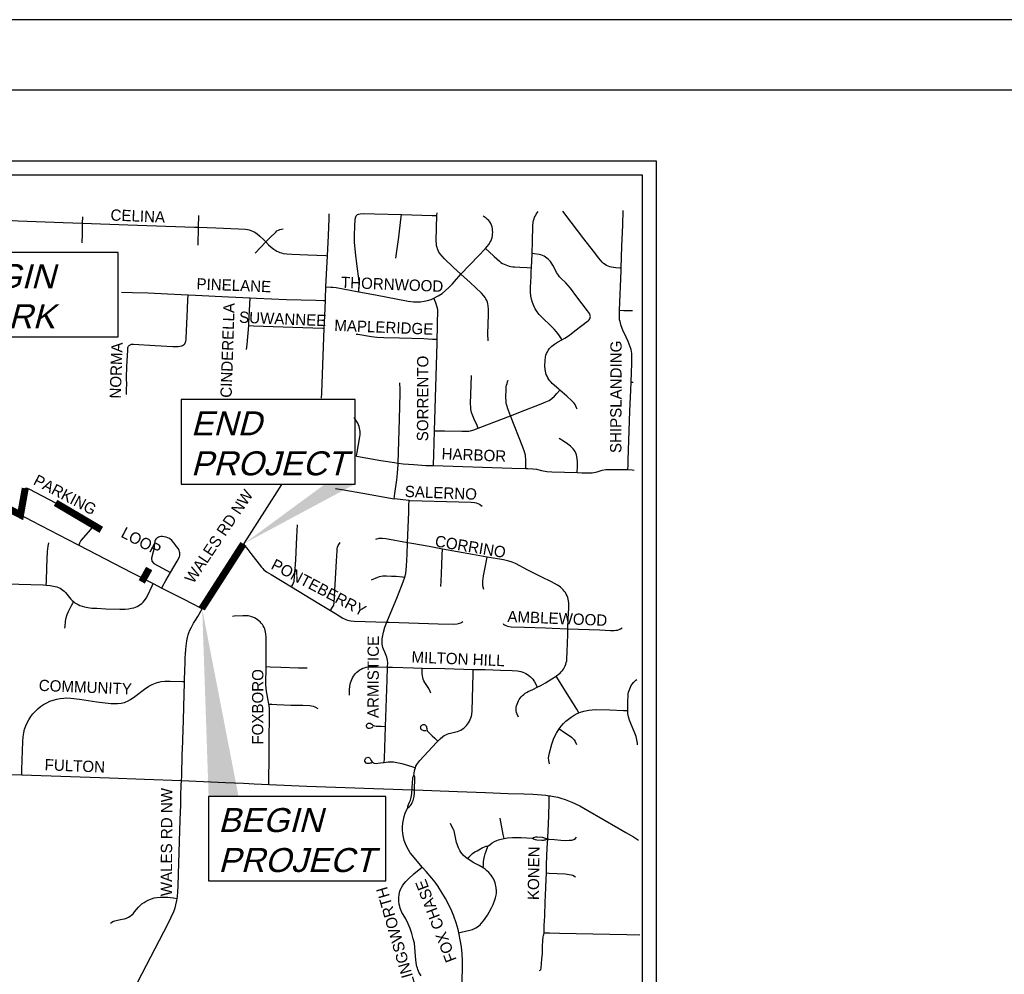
# Model space of a CAD drawing. Header units: feet. Extents: x 2145.3 to 2179.3, y 7269 to 7291.
# Tile 4 of 5: x 2149.7 to 2156.7, y 7284.2 to 7291. Entities that reach past the tile are written whole.
import ezdxf

# ---------------------------------------------------------------- set-up
doc = ezdxf.new("R2010")
doc.units = ezdxf.units.FT
doc.header["$MEASUREMENT"] = 0
doc.layers.add('SH_Border', color=7, linetype='Continuous')
doc.layers.add('SH_Data', color=7, linetype='Continuous')
doc.styles.add('header', font='arial.ttf', dxfattribs={"oblique": 15, "height": 0.17})
doc.styles.add('Slanted-Normal', font='font31.shx', dxfattribs={"height": 0.14})

msp = doc.modelspace()

# ---------------------------------------------------------------- linework, layer by layer
for points in [[(2149.1909, 7288.709), (2150.4462, 7288.709), (2150.4462, 7289.307), (2149.1909, 7289.307)], [(2150.8926, 7287.6665), (2152.1243, 7287.6665), (2152.1243, 7288.2645), (2150.8926, 7288.2645)], [(2151.0866, 7284.8553), (2152.3419, 7284.8553), (2152.3419, 7285.4533), (2151.0866, 7285.4533)]]:
    msp.add_lwpolyline(points, close=True)
for points in [[(2152.1243, 7287.6665), (2151.3376, 7287.2443), (2151.9123, 7287.6665)], [(2151.2985, 7285.4533), (2151.0413, 7286.7811), (2151.0866, 7285.4533)]]:
    msp.add_solid(points)
at = {"layer": 'SH_Border'}
for p, q in [((2179.3076, 7290.9569), (2145.3076, 7290.9569)), ((2178.8076, 7290.4569), (2145.8076, 7290.4569))]:
    msp.add_line(p, q, dxfattribs=at)
at = {"layer": 'SH_Data', "color": 7, "linetype": 'Continuous'}
for p, q in [((2147.2576, 7289.9569), (2154.2576, 7289.9569)), ((2154.2576, 7289.9569), (2154.2576, 7282.9569)), ((2147.3576, 7289.8569), (2154.1576, 7289.8569)), ((2154.1576, 7289.8569), (2154.1576, 7283.0569)), ((2151.0153, 7289.4855), (2151.0171, 7289.5694)), ((2152.7046, 7289.5683), (2152.7052, 7289.589)), ((2150.1941, 7289.5151), (2150.1953, 7289.5598)), ((2151.0126, 7289.3588), (2151.0153, 7289.4855)), ((2151.4153, 7289.3018), (2151.4911, 7289.3822)), ((2154.0798, 7288.3886), (2154.0952, 7288.388)), ((2149.7276, 7287.4614), (2149.7538, 7287.4477)), ((2150.6019, 7287.0082), (2150.6931, 7286.9614)), ((2150.6931, 7286.9614), (2150.7555, 7286.9293)), ((2152.5279, 7285.4989), (2152.545, 7285.4983))]:
    msp.add_line(p, q, dxfattribs=at)
for points in [[(2151.9283, 7289.2844), (2151.9352, 7289.4286), (2151.9408, 7289.5466), (2151.9419, 7289.5802)], [(2152.1509, 7289.0288), (2152.1514, 7289.0408), (2152.1533, 7289.0823), (2152.1538, 7289.0986), (2152.1519, 7289.1228), (2152.1388, 7289.2079), (2152.1273, 7289.3061), (2152.1209, 7289.38), (2152.1202, 7289.4295), (2152.122, 7289.4914), (2152.1253, 7289.5409), (2152.1275, 7289.5532), (2152.1303, 7289.5604), (2152.1325, 7289.5664), (2152.137, 7289.5715)], [(2152.137, 7289.5715), (2152.1426, 7289.5753), (2152.1488, 7289.5789), (2152.1615, 7289.5814), (2152.1866, 7289.5825), (2152.2612, 7289.581), (2152.4535, 7289.5755)], [(2152.4135, 7289.2662), (2152.4334, 7289.4157), (2152.4491, 7289.5404), (2152.4535, 7289.5755)], [(2152.4535, 7289.5755), (2152.6699, 7289.5693), (2152.7046, 7289.5683)], [(2152.8747, 7289.1536), (2152.8201, 7289.2033), (2152.7574, 7289.263), (2152.7409, 7289.2812), (2152.7256, 7289.3003), (2152.7189, 7289.3103), (2152.7131, 7289.3209), (2152.7084, 7289.332), (2152.7048, 7289.3435), (2152.7022, 7289.3553), (2152.7006, 7289.3673), (2152.6998, 7289.3917), (2152.7046, 7289.5683)], [(2153.0478, 7289.3354), (2153.0582, 7289.3464), (2153.0735, 7289.3665), (2153.0802, 7289.3772), (2153.0861, 7289.3885), (2153.091, 7289.4002), (2153.0949, 7289.4123), (2153.0976, 7289.4248), (2153.0991, 7289.4374), (2153.0995, 7289.4502), (2153.0989, 7289.4628), (2153.0973, 7289.4754), (2153.0948, 7289.4879), (2153.0913, 7289.5001), (2153.0865, 7289.512), (2153.0799, 7289.5233), (2153.0716, 7289.5332), (2153.0622, 7289.5418), (2153.0523, 7289.5496), (2153.0321, 7289.5641)], [(2153.3784, 7289.3001), (2153.381, 7289.3852), (2153.3843, 7289.497), (2153.3866, 7289.5214), (2153.389, 7289.5333), (2153.3924, 7289.545), (2153.3966, 7289.5564), (2153.4017, 7289.5674), (2153.4076, 7289.578), (2153.4144, 7289.588), (2153.4218, 7289.5974)], [(2154.0098, 7289.1959), (2154.0004, 7289.1965), (2153.9718, 7289.1983), (2153.9548, 7289.2003), (2153.9423, 7289.2028), (2153.9302, 7289.2064), (2153.9183, 7289.2108), (2153.9067, 7289.2161), (2153.8958, 7289.2222), (2153.8854, 7289.2296), (2153.876, 7289.2379), (2153.851, 7289.2662), (2153.8129, 7289.3164), (2153.7443, 7289.4041), (2153.6555, 7289.5229), (2153.5967, 7289.5994)], [(2154.0098, 7289.1959), (2154.0155, 7289.3519), (2154.0209, 7289.501), (2154.0249, 7289.6044)], [(2149.5936, 7289.5528), (2149.5974, 7289.5503), (2149.6063, 7289.5454), (2149.6184, 7289.5414), (2149.6318, 7289.5391), (2149.6574, 7289.537), (2149.7384, 7289.5323), (2150.0549, 7289.5201), (2150.1941, 7289.5151)], [(2150.1917, 7289.3767), (2150.1921, 7289.4389), (2150.1941, 7289.5151)], [(2150.1941, 7289.5151), (2150.5149, 7289.5036), (2150.9876, 7289.4865), (2151.0153, 7289.4855)], [(2151.0153, 7289.4855), (2151.137, 7289.481), (2151.2987, 7289.4752), (2151.3486, 7289.4716), (2151.3612, 7289.4698), (2151.3736, 7289.4671), (2151.3858, 7289.4635), (2151.3977, 7289.459), (2151.4092, 7289.4535), (2151.4203, 7289.4471), (2151.4308, 7289.4398), (2151.45, 7289.4234), (2151.4767, 7289.397), (2151.4911, 7289.3822)], [(2151.4911, 7289.3822), (2151.4946, 7289.3856), (2151.5205, 7289.4112), (2151.5618, 7289.4519), (2151.571, 7289.4596), (2151.5808, 7289.4663), (2151.5917, 7289.4711), (2151.6034, 7289.4736), (2151.6154, 7289.475)], [(2151.4911, 7289.3822), (2151.5114, 7289.3614), (2151.5294, 7289.3446), (2151.549, 7289.3299), (2151.57, 7289.3174), (2151.581, 7289.3122), (2151.5923, 7289.3076), (2151.6039, 7289.3038), (2151.6157, 7289.3008), (2151.6399, 7289.2968), (2151.6768, 7289.2942), (2151.7886, 7289.2904), (2151.9161, 7289.2849), (2151.9283, 7289.2844)], [(2151.9179, 7289.0631), (2151.9221, 7289.1546), (2151.9283, 7289.2844)], [(2152.8747, 7289.1536), (2152.9987, 7289.2832), (2153.0478, 7289.3354)], [(2153.0478, 7289.3354), (2153.0718, 7289.3132), (2153.1091, 7289.2788), (2153.147, 7289.2447), (2153.1574, 7289.237), (2153.1683, 7289.23), (2153.1797, 7289.2239), (2153.1915, 7289.2186), (2153.2037, 7289.2141), (2153.2161, 7289.2105), (2153.2287, 7289.2078), (2153.2415, 7289.2059), (2153.2543, 7289.2048), (2153.2924, 7289.2034), (2153.3428, 7289.2009), (2153.3737, 7289.1993)], [(2153.3737, 7289.1993), (2153.3783, 7289.2981), (2153.3784, 7289.3001)], [(2153.789, 7288.8414), (2153.791, 7288.8474), (2153.7913, 7288.8525), (2153.7905, 7288.8581), (2153.7894, 7288.8633), (2153.7874, 7288.8689), (2153.7845, 7288.8741), (2153.7784, 7288.8843), (2153.7711, 7288.8945), (2153.6954, 7288.9939), (2153.6504, 7289.0536), (2153.618, 7289.0911), (2153.5824, 7289.1262), (2153.5738, 7289.1355), (2153.5659, 7289.1454), (2153.5516, 7289.1664), (2153.5293, 7289.2113), (2153.5169, 7289.2324), (2153.5097, 7289.2423), (2153.5019, 7289.2516), (2153.4932, 7289.2601), (2153.4838, 7289.2676), (2153.4736, 7289.2743), (2153.463, 7289.2803), (2153.4519, 7289.2855), (2153.4405, 7289.2896), (2153.4288, 7289.2925), (2153.3921, 7289.298), (2153.3784, 7289.3001)], [(2152.6832, 7288.983), (2152.7141, 7288.9992), (2152.741, 7289.0173), (2152.7649, 7289.0377), (2152.7882, 7289.0595), (2152.8143, 7289.0857), (2152.8747, 7289.1536)], [(2153.0672, 7288.6816), (2153.066, 7288.731), (2153.0694, 7288.8673), (2153.0699, 7288.9048), (2153.0677, 7288.93), (2153.0653, 7288.9425), (2153.0619, 7288.9547), (2153.0574, 7288.9666), (2153.0519, 7288.9781), (2153.0453, 7288.9891), (2153.0377, 7288.9993), (2153.0206, 7289.0179), (2152.9394, 7289.0947), (2152.8747, 7289.1536)], [(2153.5902, 7288.6892), (2153.5863, 7288.6952), (2153.567, 7288.7241), (2153.5517, 7288.7441), (2153.535, 7288.7628), (2153.4296, 7288.8683), (2153.4217, 7288.8777), (2153.4143, 7288.8875), (2153.4011, 7288.9081), (2153.3897, 7288.9299), (2153.3806, 7288.9526), (2153.3741, 7288.9761), (2153.3702, 7289.0003), (2153.3684, 7289.0249), (2153.3683, 7289.062), (2153.3715, 7289.1365), (2153.3725, 7289.1738), (2153.3737, 7289.1993)], [(2153.9989, 7288.8978), (2154.0091, 7289.1778), (2154.0098, 7289.1959)], [(2150.4682, 7289.0256), (2150.5463, 7289.0238), (2150.6579, 7289.0206), (2150.7942, 7289.0138), (2150.9408, 7289.0079)], [(2150.9177, 7288.661), (2150.9214, 7288.6671), (2150.9232, 7288.6721), (2150.9254, 7288.6793), (2150.9272, 7288.6872), (2150.928, 7288.6969), (2150.9376, 7288.9088), (2150.9396, 7288.9713), (2150.9408, 7289.0079)], [(2150.9408, 7289.0079), (2150.9926, 7289.0058), (2151.2281, 7288.9932), (2151.382, 7288.9861)], [(2151.9136, 7288.9674), (2151.914, 7288.978), (2151.9179, 7289.0631)], [(2151.9179, 7289.0631), (2151.9535, 7289.0613), (2151.9657, 7289.0607), (2151.9901, 7289.0581), (2152.0388, 7289.05), (2152.1509, 7289.0288)], [(2152.1509, 7289.0288), (2152.27, 7289.0063), (2152.5016, 7288.9629), (2152.5387, 7288.9578), (2152.5638, 7288.9566), (2152.589, 7288.9581), (2152.6138, 7288.9617), (2152.6383, 7288.9671), (2152.6623, 7288.9746), (2152.6832, 7288.983)], [(2151.3708, 7288.7895), (2151.372, 7288.8048), (2151.3795, 7288.9413), (2151.382, 7288.9861)], [(2151.382, 7288.9861), (2151.4265, 7288.984), (2151.6373, 7288.9749), (2151.846, 7288.9682), (2151.9002, 7288.9676), (2151.9136, 7288.9674)], [(2151.9056, 7288.7693), (2151.909, 7288.8577), (2151.9136, 7288.9674)], [(2152.7055, 7288.692), (2152.7078, 7288.7768), (2152.7094, 7288.8262), (2152.7109, 7288.8759), (2152.7097, 7288.9011), (2152.7076, 7288.9136), (2152.7042, 7288.9259), (2152.6956, 7288.9495), (2152.6832, 7288.983)], [(2154.0798, 7288.3886), (2154.0829, 7288.4561), (2154.0846, 7288.517), (2154.085, 7288.5539), (2154.085, 7288.5916), (2154.0801, 7288.6188), (2154.0745, 7288.6388), (2154.067, 7288.6566), (2154.0596, 7288.6763), (2154.044, 7288.7075), (2154.0226, 7288.7576), (2154.0103, 7288.7872), (2154.0018, 7288.8176), (2153.9987, 7288.8299), (2153.9977, 7288.8428), (2153.9987, 7288.8923), (2153.9989, 7288.8978)], [(2153.9989, 7288.8978), (2154.0283, 7288.8972), (2154.0892, 7288.896)], [(2153.5902, 7288.6892), (2153.6096, 7288.7006), (2153.6426, 7288.7224), (2153.6822, 7288.7517), (2153.7705, 7288.8195), (2153.7777, 7288.8258), (2153.7834, 7288.8311), (2153.7869, 7288.8365), (2153.789, 7288.8414)], [(2151.3562, 7288.6193), (2151.3605, 7288.6563), (2151.3708, 7288.7895)], [(2151.3708, 7288.7895), (2151.4051, 7288.7883), (2151.7532, 7288.7756), (2151.8954, 7288.7698), (2151.9056, 7288.7693)], [(2151.887, 7288.2743), (2151.8891, 7288.3108), (2151.8956, 7288.5102), (2151.9056, 7288.7693)], [(2152.1315, 7288.7292), (2152.1438, 7288.7276), (2152.2411, 7288.7112), (2152.2779, 7288.7072), (2152.3272, 7288.7045), (2152.4382, 7288.7024), (2152.6107, 7288.6973), (2152.6723, 7288.6939), (2152.7055, 7288.692)], [(2150.5236, 7288.6482), (2150.5275, 7288.6514), (2150.5305, 7288.6534), (2150.5351, 7288.6558), (2150.5399, 7288.6571), (2150.5453, 7288.6576), (2150.5545, 7288.6575), (2150.7083, 7288.6483), (2150.833, 7288.6417), (2150.8707, 7288.6416), (2150.8834, 7288.643), (2150.896, 7288.646), (2150.9017, 7288.6484), (2150.908, 7288.6519), (2150.913, 7288.6561), (2150.9177, 7288.661)], [(2152.6864, 7288.0438), (2152.7048, 7288.6652), (2152.7055, 7288.692)], [(2153.5746, 7288.332), (2153.5675, 7288.3381), (2153.5215, 7288.3797), (2153.5127, 7288.3887), (2153.5045, 7288.3982), (2153.4969, 7288.4083), (2153.4901, 7288.419), (2153.4843, 7288.4302), (2153.4794, 7288.4419), (2153.4755, 7288.454), (2153.4727, 7288.4663), (2153.4709, 7288.4788), (2153.4698, 7288.5039), (2153.471, 7288.5412), (2153.474, 7288.5662), (2153.4768, 7288.5786), (2153.4811, 7288.5907), (2153.4866, 7288.6022), (2153.4932, 7288.613), (2153.5005, 7288.6233), (2153.5086, 7288.6331), (2153.5175, 7288.6422), (2153.5271, 7288.6504), (2153.5373, 7288.6578), (2153.5587, 7288.6708), (2153.5902, 7288.6892)], [(2150.5055, 7288.3008), (2150.5052, 7288.3101), (2150.5053, 7288.3443), (2150.506, 7288.3701), (2150.5054, 7288.4168), (2150.5081, 7288.5019), (2150.5136, 7288.6127), (2150.5144, 7288.6239), (2150.5152, 7288.6313), (2150.5166, 7288.6378), (2150.5194, 7288.6434), (2150.5236, 7288.6482)], [(2152.4299, 7287.8148), (2152.4387, 7288.1258), (2152.4443, 7288.3103), (2152.4441, 7288.347), (2152.4424, 7288.3713), (2152.4409, 7288.3834)], [(2152.9975, 7288.0627), (2152.984, 7288.092), (2152.9734, 7288.1148), (2152.9545, 7288.1615), (2152.9503, 7288.1733), (2152.9469, 7288.1854), (2152.9446, 7288.1977), (2152.9434, 7288.2102), (2152.943, 7288.2353), (2152.9482, 7288.4361)], [(2153.2266, 7288.1508), (2153.2052, 7288.2057), (2153.2012, 7288.2176), (2153.1978, 7288.2298), (2153.1955, 7288.2422), (2153.194, 7288.2547), (2153.1934, 7288.2799), (2153.1945, 7288.342), (2153.1955, 7288.3545), (2153.1974, 7288.3669), (2153.2008, 7288.3794), (2153.2054, 7288.3909), (2153.209, 7288.4022)], [(2154.0579, 7287.7682), (2154.0586, 7287.7979), (2154.0594, 7287.8351), (2154.0718, 7288.183), (2154.0773, 7288.3323), (2154.0798, 7288.3886)], [(2153.2266, 7288.1508), (2153.3262, 7288.1894), (2153.4428, 7288.2337), (2153.477, 7288.2481), (2153.4987, 7288.2592), (2153.5089, 7288.2657), (2153.5185, 7288.2731), (2153.5362, 7288.2901), (2153.5529, 7288.3083), (2153.5746, 7288.332)], [(2153.6974, 7288.1961), (2153.694, 7288.2075), (2153.6895, 7288.2186), (2153.6837, 7288.229), (2153.6768, 7288.2386), (2153.6603, 7288.2563), (2153.6238, 7288.2894), (2153.5746, 7288.332)], [(2152.1346, 7287.8638), (2152.1396, 7287.8929), (2152.1587, 7288.0019), (2152.1603, 7288.0141), (2152.1609, 7288.0264), (2152.1605, 7288.0386), (2152.1592, 7288.0509), (2152.1568, 7288.0629), (2152.1534, 7288.0747), (2152.1488, 7288.0861), (2152.1431, 7288.097), (2152.1172, 7288.1387)], [(2152.9975, 7288.0627), (2153.059, 7288.0858), (2153.2266, 7288.1508)], [(2153.3333, 7287.7776), (2153.3333, 7287.8089), (2153.3332, 7287.846), (2153.3324, 7287.8581), (2153.3308, 7287.8701), (2153.3253, 7287.8937), (2153.3135, 7287.9285), (2153.2266, 7288.1508)], [(2152.6803, 7287.7968), (2152.6804, 7287.8047), (2152.6813, 7287.873), (2152.6864, 7288.0438)], [(2152.6864, 7288.0438), (2152.7191, 7288.0439), (2152.7568, 7288.044), (2152.8813, 7288.04), (2152.9183, 7288.0403), (2152.9304, 7288.0417), (2152.9423, 7288.044), (2152.9658, 7288.0509), (2152.9975, 7288.0627)], [(2153.6987, 7287.7471), (2153.6988, 7287.7493), (2153.6996, 7287.7896), (2153.7004, 7287.8249), (2153.6962, 7287.8618), (2153.6929, 7287.8737), (2153.6884, 7287.8851), (2153.6828, 7287.8961), (2153.6763, 7287.9066), (2153.6689, 7287.9165), (2153.6608, 7287.9259), (2153.6518, 7287.9344), (2153.6323, 7287.9495), (2153.6015, 7287.9702), (2153.5694, 7287.9888)], [(2152.1346, 7287.8638), (2152.3058, 7287.8337), (2152.404, 7287.818), (2152.4299, 7287.8148)], [(2152.401, 7287.5626), (2152.4064, 7287.5985), (2152.421, 7287.6954), (2152.4259, 7287.7443), (2152.4296, 7287.8057), (2152.4299, 7287.8148)], [(2152.4299, 7287.8148), (2152.4655, 7287.8104), (2152.5397, 7287.8038), (2152.6264, 7287.7984), (2152.6803, 7287.7968)], [(2152.6803, 7287.7968), (2153.2354, 7287.78), (2153.3333, 7287.7776)], [(2153.3333, 7287.7776), (2153.3474, 7287.7773), (2153.3849, 7287.7744), (2153.4097, 7287.7706), (2153.4459, 7287.7613), (2153.4821, 7287.7549), (2153.519, 7287.7525), (2153.6987, 7287.7471)], [(2153.6987, 7287.7471), (2153.7303, 7287.7462), (2153.7798, 7287.7447), (2153.8041, 7287.7463), (2153.8163, 7287.7476), (2153.8401, 7287.753), (2153.8757, 7287.764), (2153.9006, 7287.7686), (2153.9132, 7287.77), (2153.9756, 7287.7702), (2154.0503, 7287.7687), (2154.0579, 7287.7682)], [(2154.0579, 7287.7682), (2154.0877, 7287.7663), (2154.1026, 7287.7644)], [(2149.7538, 7287.4477), (2149.7592, 7287.4583), (2149.762, 7287.464), (2149.7645, 7287.4695), (2149.7656, 7287.4756), (2149.773, 7287.6108), (2149.7748, 7287.6174), (2149.7775, 7287.6235), (2149.7807, 7287.6292), (2149.7839, 7287.6333), (2149.7875, 7287.6363), (2149.7927, 7287.6378), (2149.7973, 7287.6382), (2149.8015, 7287.6368), (2149.8138, 7287.6316), (2150.0024, 7287.533), (2150.1018, 7287.4776), (2150.2457, 7287.3867), (2150.2511, 7287.3829), (2150.2565, 7287.3772), (2150.2596, 7287.3706), (2150.2602, 7287.3669), (2150.2603, 7287.3629), (2150.2583, 7287.3564), (2150.2546, 7287.3503), (2150.2496, 7287.3444), (2150.181, 7287.2651), (2150.1768, 7287.2578), (2150.1719, 7287.2467), (2150.1668, 7287.233)], [(2151.3345, 7287.2394), (2151.3376, 7287.2443), (2151.4846, 7287.4733), (2151.6049, 7287.6626)], [(2151.9856, 7287.6349), (2152.0446, 7287.6249), (2152.1794, 7287.6012), (2152.401, 7287.5626)], [(2152.5068, 7287.5506), (2152.4618, 7287.5538), (2152.4246, 7287.5585), (2152.401, 7287.5626)], [(2152.4957, 7287.2501), (2152.5048, 7287.4672), (2152.506, 7287.5172), (2152.5068, 7287.5506)], [(2152.5068, 7287.5506), (2152.5116, 7287.5503), (2152.8601, 7287.5406), (2152.9471, 7287.5377), (2152.9713, 7287.535), (2152.983, 7287.5324), (2152.9941, 7287.5285), (2153.0048, 7287.5229), (2153.0148, 7287.5164), (2153.0242, 7287.5085)], [(2149.7538, 7287.4477), (2149.8329, 7287.4064), (2150.153, 7287.2401), (2150.1668, 7287.233)], [(2151.6732, 7286.9369), (2151.6759, 7286.942), (2151.6822, 7286.9537), (2151.692, 7286.9772), (2151.6932, 7286.9823), (2151.6962, 7287.0067), (2151.704, 7287.1302), (2151.7122, 7287.2913), (2151.717, 7287.3783)], [(2150.7555, 7286.9293), (2150.7633, 7286.9443), (2150.7838, 7286.9838), (2150.8165, 7287.039), (2150.8649, 7287.1203), (2150.8803, 7287.1515), (2150.8826, 7287.1605), (2150.8829, 7287.1693), (2150.882, 7287.18), (2150.8804, 7287.187), (2150.8786, 7287.1953), (2150.8725, 7287.2074), (2150.8597, 7287.2249), (2150.8422, 7287.2481), (2150.8268, 7287.2652), (2150.8088, 7287.2802), (2150.7987, 7287.286), (2150.7864, 7287.2901), (2150.7724, 7287.2931), (2150.759, 7287.2942), (2150.7473, 7287.2935), (2150.7397, 7287.2913), (2150.7315, 7287.2888), (2150.7249, 7287.2853), (2150.7196, 7287.2819), (2150.7126, 7287.2749), (2150.7082, 7287.2677), (2150.7063, 7287.2604), (2150.7042, 7287.2476), (2150.7034, 7287.2405), (2150.7019, 7287.2283), (2150.7001, 7287.2113), (2150.6936, 7287.1862), (2150.6824, 7287.1422), (2150.6844, 7287.1192), (2150.6975, 7287.1027), (2150.8165, 7287.039)], [(2152.4957, 7287.2501), (2152.3428, 7287.2778), (2152.3179, 7287.2809), (2152.3052, 7287.2811), (2152.2923, 7287.2796), (2152.2681, 7287.2731)], [(2149.9362, 7286.9502), (2149.9374, 7286.9747), (2149.9406, 7287.0781), (2149.9451, 7287.1878), (2149.9494, 7287.2252), (2149.9537, 7287.2499)], [(2150.1668, 7287.233), (2150.5397, 7287.0402), (2150.6019, 7287.0082)], [(2151.0413, 7286.7811), (2151.063, 7286.8177), (2151.2369, 7287.0862), (2151.3345, 7287.2394)], [(2151.3345, 7287.2394), (2151.3633, 7287.2036), (2151.3867, 7287.1745), (2151.4618, 7287.0761), (2151.4697, 7287.0668), (2151.4783, 7287.0585), (2151.4975, 7287.0438), (2151.5289, 7287.0243), (2151.6732, 7286.9369)], [(2151.95, 7286.7695), (2151.9528, 7286.7743), (2151.9645, 7286.7937), (2151.9729, 7286.8088), (2151.9739, 7286.8145), (2151.975, 7286.8214), (2151.979, 7286.8707), (2151.9927, 7287.1197), (2151.9963, 7287.1944), (2151.9975, 7287.2067), (2151.9998, 7287.2188), (2152.004, 7287.2303), (2152.0176, 7287.2512)], [(2152.4769, 7287.0059), (2152.478, 7287.0091), (2152.484, 7287.0335), (2152.4872, 7287.0584), (2152.4882, 7287.0835), (2152.4923, 7287.17), (2152.4957, 7287.2501)], [(2152.744, 7287.2055), (2152.6493, 7287.2226), (2152.5268, 7287.2445), (2152.4957, 7287.2501)], [(2152.7315, 7286.9406), (2152.7332, 7286.9781), (2152.7379, 7287.0905), (2152.7419, 7287.1654), (2152.744, 7287.2055)], [(2153.0598, 7287.1491), (2152.9556, 7287.1673), (2152.744, 7287.2055)], [(2153.0366, 7286.9185), (2153.0298, 7286.9446), (2153.0292, 7286.979), (2153.0345, 7287.0153), (2153.0491, 7287.0874), (2153.0553, 7287.1235), (2153.0598, 7287.1491)], [(2153.6329, 7286.64), (2153.6352, 7286.7128), (2153.639, 7286.7873), (2153.6391, 7286.8125), (2153.6381, 7286.8252), (2153.6341, 7286.8501), (2153.6307, 7286.8624), (2153.6262, 7286.8744), (2153.6206, 7286.8859), (2153.6142, 7286.8968), (2153.6069, 7286.9073), (2153.5987, 7286.9171), (2153.5896, 7286.926), (2153.5801, 7286.9344), (2153.5699, 7286.942), (2153.5589, 7286.9486), (2153.5152, 7286.9725), (2153.4482, 7287.0056), (2153.3487, 7287.0568), (2153.2599, 7287.1022), (2153.2368, 7287.1121), (2153.213, 7287.1201), (2153.1764, 7287.1288), (2153.0598, 7287.1491)], [(2152.2397, 7286.9868), (2152.2851, 7287.0069), (2152.2969, 7287.0108), (2152.309, 7287.0135), (2152.3212, 7287.0153), (2152.3336, 7287.0162), (2152.3459, 7287.0162), (2152.3831, 7287.0146), (2152.4143, 7287.0135), (2152.4608, 7287.0079), (2152.4769, 7287.0059)], [(2152.3484, 7286.688), (2152.4239, 7286.8702), (2152.4657, 7286.9737), (2152.4769, 7287.0059)], [(2149.5919, 7286.9669), (2149.6167, 7286.9636), (2149.6539, 7286.9599), (2149.7409, 7286.9564), (2149.8277, 7286.9539), (2149.9144, 7286.9511), (2149.9362, 7286.9502)], [(2149.9362, 7286.9502), (2149.9637, 7286.9472), (2149.9879, 7286.9435), (2150.0115, 7286.9375), (2150.0229, 7286.9333), (2150.0338, 7286.9282), (2150.0443, 7286.9221), (2150.0541, 7286.9151), (2150.0632, 7286.9072), (2150.0717, 7286.8986), (2150.1109, 7286.8504), (2150.1197, 7286.8413), (2150.1295, 7286.8331), (2150.1317, 7286.8315)], [(2150.1317, 7286.8315), (2150.1398, 7286.8257), (2150.1617, 7286.813), (2150.1749, 7286.8065), (2150.1896, 7286.8009), (2150.2084, 7286.7953), (2150.2314, 7286.7905), (2150.2586, 7286.7877), (2150.2949, 7286.7856), (2150.358, 7286.7828), (2150.4573, 7286.7806), (2150.4948, 7286.7807), (2150.5181, 7286.7821), (2150.5404, 7286.7856), (2150.5571, 7286.7898), (2150.5691, 7286.7941), (2150.5807, 7286.7993), (2150.5918, 7286.8055), (2150.6025, 7286.8123), (2150.6127, 7286.8198), (2150.6222, 7286.8284), (2150.6325, 7286.84), (2150.6444, 7286.8567), (2150.6569, 7286.8797), (2150.6863, 7286.946), (2150.6931, 7286.9614)], [(2150.7555, 7286.9293), (2150.761, 7286.9265), (2150.9068, 7286.8519), (2150.9743, 7286.817), (2151.0186, 7286.7933), (2151.0413, 7286.7811)], [(2151.6732, 7286.9369), (2151.8681, 7286.8189), (2151.95, 7286.7695)], [(2150.0686, 7286.645), (2150.0694, 7286.6572), (2150.073, 7286.6939), (2150.0777, 7286.7179), (2150.0848, 7286.7414), (2150.094, 7286.7641), (2150.1053, 7286.7858), (2150.1153, 7286.8049), (2150.1253, 7286.8211), (2150.1317, 7286.8315)], [(2150.9166, 7286.2679), (2150.9189, 7286.3537), (2150.9194, 7286.3924), (2150.9207, 7286.4349), (2150.922, 7286.4633), (2150.9244, 7286.495), (2150.9264, 7286.5166), (2150.9291, 7286.5374), (2150.9319, 7286.5556), (2150.9365, 7286.578), (2150.9415, 7286.5972), (2150.9471, 7286.613), (2150.9542, 7286.6307), (2150.965, 7286.6518), (2150.98, 7286.6795), (2150.9939, 7286.7025), (2151.01, 7286.7282), (2151.0413, 7286.7811)], [(2151.4934, 7286.3729), (2151.4938, 7286.4188), (2151.4942, 7286.5053), (2151.4943, 7286.5804), (2151.4925, 7286.6049), (2151.4907, 7286.6168), (2151.4881, 7286.6285), (2151.4847, 7286.6399), (2151.4801, 7286.6509), (2151.4743, 7286.6614), (2151.4675, 7286.6712), (2151.4597, 7286.6804), (2151.4512, 7286.6891), (2151.4422, 7286.6973), (2151.4327, 7286.7047), (2151.4226, 7286.7113), (2151.412, 7286.7173), (2151.401, 7286.7223), (2151.3897, 7286.7265), (2151.3781, 7286.7297), (2151.3662, 7286.7318), (2151.3542, 7286.7329), (2151.3298, 7286.7331), (2151.268, 7286.7289), (2151.2555, 7286.7287)], [(2151.95, 7286.7695), (2151.9848, 7286.7484), (2152.0376, 7286.7165), (2152.0483, 7286.7108), (2152.0593, 7286.706), (2152.0708, 7286.7023), (2152.0825, 7286.6994), (2152.0945, 7286.6974), (2152.1188, 7286.6955), (2152.3484, 7286.688)], [(2152.355, 7286.3697), (2152.3559, 7286.4023), (2152.3549, 7286.415), (2152.3528, 7286.4276), (2152.3493, 7286.4398), (2152.3449, 7286.4517), (2152.3344, 7286.4744), (2152.325, 7286.4969), (2152.3214, 7286.5084), (2152.3189, 7286.5202), (2152.3173, 7286.5322), (2152.3165, 7286.5444), (2152.3169, 7286.5688), (2152.3199, 7286.593), (2152.3251, 7286.6169), (2152.3352, 7286.6524), (2152.3484, 7286.688)], [(2152.3484, 7286.688), (2152.3665, 7286.6874), (2152.713, 7286.6751), (2152.8241, 7286.6722), (2152.8471, 7286.6755), (2152.8575, 7286.6784), (2152.8748, 7286.6839), (2152.8886, 7286.6915)], [(2153.1741, 7286.6771), (2153.1762, 7286.6738), (2153.1826, 7286.6695), (2153.1926, 7286.6642), (2153.204, 7286.6593), (2153.2298, 7286.6545), (2153.3237, 7286.6514)], [(2153.3237, 7286.6514), (2153.4747, 7286.6465), (2153.5196, 7286.644), (2153.6329, 7286.64)], [(2153.5491, 7286.3049), (2153.5666, 7286.3179), (2153.5766, 7286.3259), (2153.5857, 7286.3349), (2153.5939, 7286.3448), (2153.6009, 7286.3554), (2153.613, 7286.3777), (2153.6175, 7286.3897), (2153.621, 7286.4019), (2153.6236, 7286.4143), (2153.6253, 7286.4269), (2153.6282, 7286.4767), (2153.6318, 7286.6008), (2153.6329, 7286.64)], [(2153.6329, 7286.64), (2153.8596, 7286.6325), (2153.9347, 7286.6294), (2153.9595, 7286.6292), (2153.9717, 7286.6299), (2153.9836, 7286.6316), (2153.9947, 7286.6351), (2154.0054, 7286.6406), (2154.0156, 7286.6473)], [(2151.5139, 7286.1065), (2151.5083, 7286.1347), (2151.498, 7286.1833), (2151.4961, 7286.1957), (2151.4926, 7286.2455), (2151.4934, 7286.3729)], [(2151.4934, 7286.3729), (2151.5232, 7286.3714), (2151.598, 7286.3676), (2151.7229, 7286.3638), (2151.7854, 7286.3638)], [(2152.084, 7286.1711), (2152.0842, 7286.2084), (2152.0867, 7286.2335), (2152.0888, 7286.2459), (2152.0919, 7286.2582), (2152.0959, 7286.2702), (2152.1007, 7286.2819), (2152.1063, 7286.2933), (2152.1127, 7286.3042), (2152.1198, 7286.3148), (2152.1282, 7286.3244), (2152.1372, 7286.3332), (2152.1468, 7286.3414), (2152.1571, 7286.3489), (2152.1678, 7286.3556), (2152.1796, 7286.3608), (2152.1915, 7286.3647), (2152.2037, 7286.368), (2152.2162, 7286.3704), (2152.2288, 7286.3718), (2152.2786, 7286.3721), (2152.355, 7286.3697)], [(2152.3405, 7285.9487), (2152.3525, 7286.2782), (2152.355, 7286.3697)], [(2152.355, 7286.3697), (2152.3899, 7286.3686), (2152.5384, 7286.3639), (2152.5998, 7286.3625)], [(2152.6614, 7286.1833), (2152.6573, 7286.1955), (2152.6459, 7286.2183), (2152.6177, 7286.261), (2152.612, 7286.2724), (2152.6071, 7286.2841), (2152.6035, 7286.2964), (2152.6012, 7286.3089), (2152.5999, 7286.3217), (2152.5999, 7286.3344), (2152.5998, 7286.3625)], [(2152.5998, 7286.3625), (2152.7611, 7286.3586), (2152.9621, 7286.352)], [(2152.7102, 7285.8447), (2152.7269, 7285.8616), (2152.7456, 7285.8772), (2152.7557, 7285.8839), (2152.7664, 7285.8898), (2152.7774, 7285.8948), (2152.7888, 7285.8989), (2152.8006, 7285.9021), (2152.8372, 7285.9094), (2152.8495, 7285.9129), (2152.8614, 7285.9175), (2152.8729, 7285.9232), (2152.8838, 7285.9298), (2152.8941, 7285.9373), (2152.9038, 7285.9456), (2152.9128, 7285.9546), (2152.921, 7285.9644), (2152.9285, 7285.9747), (2152.9351, 7285.9857), (2152.9407, 7285.9972), (2152.9453, 7286.0092), (2152.9487, 7286.0215), (2152.9511, 7286.034), (2152.9534, 7286.0592), (2152.9612, 7286.3209), (2152.9621, 7286.352)], [(2152.9621, 7286.352), (2152.9715, 7286.3517), (2153.033, 7286.3511), (2153.0452, 7286.3516), (2153.1541, 7286.3466), (2153.2376, 7286.3442), (2153.275, 7286.3417), (2153.2875, 7286.34), (2153.2999, 7286.3373), (2153.3121, 7286.3337), (2153.3239, 7286.329), (2153.3353, 7286.3234), (2153.3462, 7286.3168), (2153.3565, 7286.3093), (2153.3662, 7286.3011), (2153.3752, 7286.2922), (2153.3834, 7286.2825), (2153.391, 7286.2725), (2153.3959, 7286.2651), (2153.4051, 7286.2478), (2153.413, 7286.2313), (2153.4154, 7286.2261)], [(2153.4154, 7286.2261), (2153.4402, 7286.2383), (2153.4726, 7286.257), (2153.5188, 7286.2858), (2153.5491, 7286.3049)], [(2153.7108, 7286.0449), (2153.6944, 7286.0713), (2153.6038, 7286.2171), (2153.5648, 7286.2795), (2153.5491, 7286.3049)], [(2149.7623, 7285.6053), (2149.7636, 7285.6433), (2149.7704, 7285.8415), (2149.7728, 7285.8751), (2149.7771, 7285.9028), (2149.7829, 7285.9285), (2149.7908, 7285.9519), (2149.8005, 7285.9748), (2149.8122, 7285.9966), (2149.8259, 7286.0185), (2149.8407, 7286.0378), (2149.8567, 7286.0554), (2149.8769, 7286.0742), (2149.8965, 7286.0899), (2149.9174, 7286.1039), (2149.9393, 7286.1166), (2149.9624, 7286.1269), (2149.9854, 7286.1348), (2150.0116, 7286.142), (2150.0339, 7286.146), (2150.0597, 7286.1491), (2150.0832, 7286.1502), (2150.1098, 7286.1485), (2150.1716, 7286.1407), (2150.2944, 7286.1235), (2150.3928, 7286.112), (2150.4173, 7286.1104), (2150.4418, 7286.1106), (2150.466, 7286.1133), (2150.4897, 7286.1188), (2150.5012, 7286.1227), (2150.5123, 7286.1275), (2150.5337, 7286.1392), (2150.5642, 7286.1599), (2150.6332, 7286.2126), (2150.6642, 7286.2337), (2150.6862, 7286.246), (2150.7093, 7286.2561), (2150.7212, 7286.2601), (2150.7334, 7286.2634), (2150.7499, 7286.2672), (2150.7764, 7286.2696), (2150.8146, 7286.27), (2150.9015, 7286.2682), (2150.9166, 7286.2679)], [(2150.8947, 7285.5651), (2150.8959, 7285.5937), (2150.9001, 7285.7573), (2150.9012, 7285.7826), (2150.908, 7285.9938), (2150.9144, 7286.178), (2150.9162, 7286.2545), (2150.9166, 7286.2679)], [(2153.2833, 7286.0153), (2153.2719, 7286.0366), (2153.2681, 7286.0479), (2153.2657, 7286.0596), (2153.265, 7286.0715), (2153.2659, 7286.0833), (2153.2684, 7286.0951), (2153.2719, 7286.1067), (2153.2765, 7286.118), (2153.2818, 7286.129), (2153.288, 7286.1395), (2153.2947, 7286.1496), (2153.3022, 7286.1591), (2153.3106, 7286.1679), (2153.3196, 7286.1761), (2153.3293, 7286.1834), (2153.3394, 7286.1899), (2153.3502, 7286.1955), (2153.3841, 7286.2108), (2153.4154, 7286.2261)], [(2154.0564, 7286.0615), (2154.0561, 7286.0664), (2154.057, 7286.1287), (2154.0588, 7286.1661), (2154.06, 7286.1787), (2154.0621, 7286.1913), (2154.0657, 7286.2036), (2154.0701, 7286.2155), (2154.0753, 7286.2271), (2154.0813, 7286.2383), (2154.0883, 7286.249), (2154.0962, 7286.259), (2154.105, 7286.2682), (2154.1146, 7286.2767), (2154.1201, 7286.2809)], [(2151.5131, 7285.5373), (2151.5134, 7285.5542), (2151.5166, 7285.741), (2151.5161, 7285.8148), (2151.5185, 7286.0622), (2151.5181, 7286.0744), (2151.5154, 7286.0986), (2151.5139, 7286.1065)], [(2151.5139, 7286.1065), (2151.5338, 7286.1053), (2151.5705, 7286.1031), (2151.6688, 7286.1), (2151.755, 7286.0987), (2151.8041, 7286.0963), (2151.8162, 7286.0947), (2151.8281, 7286.092), (2151.8394, 7286.0874), (2151.8612, 7286.0759)], [(2153.5701, 7285.9318), (2153.5837, 7285.9503), (2153.5999, 7285.9688), (2153.6175, 7285.9857), (2153.6364, 7286.0012), (2153.6564, 7286.0154), (2153.6773, 7286.0281), (2153.699, 7286.0394), (2153.7108, 7286.0449)], [(2153.7108, 7286.0449), (2153.7214, 7286.0488), (2153.7448, 7286.0559), (2153.7808, 7286.0635), (2153.805, 7286.0666), (2153.8294, 7286.0675), (2153.9283, 7286.0654), (2154.0273, 7286.0624), (2154.0564, 7286.0615)], [(2154.1256, 7285.8184), (2154.1248, 7285.829), (2154.1211, 7285.8532), (2154.115, 7285.8769), (2154.1069, 7285.9), (2154.0772, 7285.9684), (2154.0688, 7285.9921), (2154.0622, 7286.0163), (2154.0578, 7286.0412), (2154.0564, 7286.0615)], [(2152.2525, 7285.9486), (2152.2452, 7285.9417), (2152.2364, 7285.9355), (2152.2255, 7285.9333), (2152.2162, 7285.9345), (2152.2104, 7285.9386), (2152.2081, 7285.9435), (2152.2058, 7285.9487), (2152.2055, 7285.9548), (2152.2066, 7285.9613), (2152.209, 7285.9657), (2152.2116, 7285.9679), (2152.2147, 7285.9703), (2152.22, 7285.9717), (2152.2317, 7285.9714), (2152.2421, 7285.9658), (2152.2513, 7285.9579), (2152.2615, 7285.9524), (2152.2732, 7285.9511), (2152.2853, 7285.951), (2152.3086, 7285.95), (2152.3405, 7285.9487)], [(2152.3311, 7285.6941), (2152.3321, 7285.7208), (2152.3405, 7285.9487)], [(2152.6275, 7285.9177), (2152.6227, 7285.9175), (2152.6168, 7285.9173), (2152.6111, 7285.9177), (2152.6056, 7285.919), (2152.5999, 7285.9214), (2152.5946, 7285.926), (2152.5913, 7285.9304), (2152.5893, 7285.936), (2152.5889, 7285.9409), (2152.5893, 7285.9458), (2152.5911, 7285.9513), (2152.5938, 7285.9553), (2152.5975, 7285.9587), (2152.6023, 7285.9609), (2152.6064, 7285.9619), (2152.6104, 7285.9622), (2152.6141, 7285.9619), (2152.6182, 7285.9604), (2152.6228, 7285.9572), (2152.6266, 7285.9532), (2152.6293, 7285.9479), (2152.6312, 7285.9414), (2152.6322, 7285.9348), (2152.6332, 7285.9292), (2152.6336, 7285.9265), (2152.6345, 7285.9221), (2152.6361, 7285.9172), (2152.6389, 7285.9125), (2152.6438, 7285.9075), (2152.6711, 7285.8822), (2152.689, 7285.8651), (2152.7102, 7285.8447)], [(2153.5022, 7285.6845), (2153.497, 7285.7061), (2153.4956, 7285.7271), (2153.4968, 7285.7389), (2153.5017, 7285.7627), (2153.5188, 7285.8222), (2153.5304, 7285.8573), (2153.5399, 7285.8802), (2153.5508, 7285.9016), (2153.5693, 7285.9307), (2153.5701, 7285.9318)], [(2153.5701, 7285.9318), (2153.5742, 7285.9291), (2153.6162, 7285.9015), (2153.6476, 7285.8797), (2153.6577, 7285.8719), (2153.6674, 7285.8633), (2153.6761, 7285.8537), (2153.6834, 7285.8428), (2153.6942, 7285.8198)], [(2152.5513, 7285.6558), (2152.5559, 7285.667), (2152.5615, 7285.6778), (2152.568, 7285.688), (2152.583, 7285.7073), (2152.7008, 7285.8353), (2152.7102, 7285.8447)], [(2152.243, 7285.6932), (2152.2372, 7285.6894), (2152.232, 7285.6872), (2152.223, 7285.6859), (2152.2162, 7285.6856), (2152.2098, 7285.6865), (2152.2026, 7285.6895), (2152.1972, 7285.6945), (2152.1942, 7285.7022), (2152.1937, 7285.7101), (2152.1948, 7285.7149), (2152.1973, 7285.721), (2152.203, 7285.7265), (2152.2091, 7285.7295), (2152.2153, 7285.7303), (2152.2219, 7285.7295), (2152.2274, 7285.7266), (2152.2309, 7285.7224), (2152.2339, 7285.7172), (2152.2385, 7285.7083), (2152.2437, 7285.6995), (2152.2481, 7285.6952), (2152.2541, 7285.6917), (2152.2602, 7285.6892), (2152.2733, 7285.6869), (2152.2861, 7285.6874), (2152.3229, 7285.6931), (2152.3311, 7285.6941)], [(2148.2659, 7285.6592), (2148.3163, 7285.6574), (2148.5536, 7285.6492), (2148.7534, 7285.641), (2148.8804, 7285.6364), (2148.9967, 7285.6313), (2149.1574, 7285.626), (2149.5985, 7285.6106), (2149.7623, 7285.6053)], [(2152.3311, 7285.6941), (2152.3593, 7285.6978), (2152.3835, 7285.6985), (2152.3955, 7285.6976), (2152.4195, 7285.6941), (2152.4552, 7285.6857), (2152.5257, 7285.6644), (2152.5513, 7285.6558)], [(2152.5413, 7285.6026), (2152.5424, 7285.6129), (2152.543, 7285.6204), (2152.5448, 7285.6324), (2152.5476, 7285.6443), (2152.5513, 7285.6558)], [(2149.7623, 7285.6053), (2150.3835, 7285.584), (2150.6326, 7285.5754), (2150.8947, 7285.5651)], [(2152.5279, 7285.4989), (2152.529, 7285.5165), (2152.533, 7285.5822), (2152.5338, 7285.589), (2152.5348, 7285.5921), (2152.5373, 7285.597), (2152.5413, 7285.6026)], [(2152.545, 7285.4983), (2152.5452, 7285.5147), (2152.5469, 7285.5679), (2152.5475, 7285.5816), (2152.5477, 7285.5873), (2152.5473, 7285.5906), (2152.5464, 7285.5937), (2152.5446, 7285.5973), (2152.5413, 7285.6026)], [(2150.864, 7284.7295), (2150.8659, 7284.742), (2150.8694, 7284.7782), (2150.872, 7284.814), (2150.8741, 7284.9015), (2150.8845, 7285.2869), (2150.8886, 7285.393), (2150.8903, 7285.4594), (2150.8933, 7285.5302), (2150.8947, 7285.5651)], [(2150.8947, 7285.5651), (2151.2061, 7285.5517), (2151.3336, 7285.5459), (2151.409, 7285.5424), (2151.5131, 7285.5373)], [(2151.5131, 7285.5373), (2151.7833, 7285.5251), (2152.5279, 7285.4989)], [(2152.4972, 7285.3721), (2152.4989, 7285.3823), (2152.5032, 7285.3964), (2152.5104, 7285.4126), (2152.5161, 7285.4254), (2152.5196, 7285.4358), (2152.5226, 7285.4485), (2152.5244, 7285.4586), (2152.5265, 7285.4745), (2152.5273, 7285.4847), (2152.5279, 7285.4989)], [(2152.4972, 7285.3721), (2152.5079, 7285.3798), (2152.5159, 7285.3874), (2152.5233, 7285.3982), (2152.5295, 7285.4106), (2152.5348, 7285.4234), (2152.5382, 7285.4334), (2152.5407, 7285.4436), (2152.5424, 7285.4517), (2152.5435, 7285.4601), (2152.5445, 7285.4722), (2152.5451, 7285.4847), (2152.545, 7285.4983)], [(2152.545, 7285.4983), (2152.849, 7285.4876), (2153.0474, 7285.48), (2153.2091, 7285.4744), (2153.3205, 7285.4706), (2153.3834, 7285.468), (2153.4161, 7285.4659), (2153.4463, 7285.4636), (2153.4758, 7285.4607), (2153.4993, 7285.4579)], [(2153.4889, 7285.151), (2153.4921, 7285.2167), (2153.4943, 7285.252), (2153.4973, 7285.3247), (2153.4999, 7285.4024), (2153.4995, 7285.4459), (2153.4993, 7285.4579)], [(2153.4993, 7285.4579), (2153.5082, 7285.4569), (2153.5322, 7285.4529), (2153.5602, 7285.4471), (2153.582, 7285.4412), (2153.6131, 7285.4317), (2153.6605, 7285.4126), (2153.7168, 7285.3857), (2153.7736, 7285.3541), (2153.9852, 7285.2312), (2154.0435, 7285.1972), (2154.0961, 7285.1655), (2154.1335, 7285.1437)], [(2152.6, 7284.9525), (2152.5301, 7285.0331), (2152.5153, 7285.0527), (2152.5021, 7285.0734), (2152.4904, 7285.095), (2152.4807, 7285.1175), (2152.4731, 7285.1407), (2152.4672, 7285.1646), (2152.4631, 7285.1888), (2152.4611, 7285.2132), (2152.4609, 7285.2378), (2152.4626, 7285.2623), (2152.4664, 7285.2865), (2152.4723, 7285.3102), (2152.4801, 7285.3335), (2152.4892, 7285.3549), (2152.4972, 7285.3721)], [(2152.919, 7285.0126), (2152.9092, 7285.0199), (2152.8907, 7285.0369), (2152.8823, 7285.0464), (2152.8747, 7285.0566), (2152.8659, 7285.0696), (2152.856, 7285.0887), (2152.8474, 7285.1133), (2152.8441, 7285.1255), (2152.8323, 7285.185), (2152.8254, 7285.2082), (2152.8208, 7285.2193), (2152.8132, 7285.236), (2152.8007, 7285.2597)], [(2153.1797, 7285.1548), (2153.1745, 7285.1825), (2153.1522, 7285.2985)], [(2152.919, 7285.0126), (2152.9301, 7285.023), (2152.9415, 7285.0337), (2152.9573, 7285.0475), (2152.974, 7285.0591), (2152.9891, 7285.0682), (2153.0249, 7285.0884), (2153.0413, 7285.0965), (2153.053, 7285.0995), (2153.0653, 7285.1012)], [(2153.0317, 7284.9466), (2153.0334, 7284.9598), (2153.0354, 7284.9881), (2153.0377, 7285.0063), (2153.0409, 7285.0258), (2153.0453, 7285.0454), (2153.0524, 7285.0637), (2153.0581, 7285.0779), (2153.0627, 7285.0911), (2153.0653, 7285.1012)], [(2153.0653, 7285.1012), (2153.081, 7285.1127), (2153.0964, 7285.123), (2153.1132, 7285.1334), (2153.1296, 7285.1405), (2153.1413, 7285.1449), (2153.159, 7285.1504), (2153.1797, 7285.1548)], [(2153.1797, 7285.1548), (2153.2045, 7285.159), (2153.2389, 7285.1618), (2153.2637, 7285.1625), (2153.3007, 7285.1611), (2153.382, 7285.158)], [(2153.382, 7285.158), (2153.3896, 7285.1616), (2153.397, 7285.1641), (2153.4055, 7285.1653), (2153.4148, 7285.1655), (2153.4494, 7285.1633), (2153.4576, 7285.162), (2153.4649, 7285.1602), (2153.4721, 7285.1576), (2153.4889, 7285.151)], [(2153.382, 7285.158), (2153.3896, 7285.1513), (2153.4003, 7285.1473), (2153.4113, 7285.1455), (2153.4481, 7285.1424), (2153.4599, 7285.1429), (2153.4668, 7285.1441), (2153.4737, 7285.1457), (2153.4889, 7285.151)], [(2153.4798, 7284.9105), (2153.4814, 7284.9692), (2153.4859, 7285.089), (2153.4889, 7285.151)], [(2153.4889, 7285.151), (2153.4963, 7285.1503), (2153.5371, 7285.1467), (2153.5829, 7285.1432), (2153.6137, 7285.1414), (2153.6409, 7285.1417), (2153.6598, 7285.1432), (2153.6752, 7285.1473), (2153.6855, 7285.1537), (2153.6938, 7285.1628)], [(2153.0317, 7284.9466), (2153.0034, 7284.963), (2152.9612, 7284.9852), (2152.9294, 7285.0048), (2152.919, 7285.0126)], [(2152.5919, 7284.182), (2152.5796, 7284.2031), (2152.5695, 7284.2253), (2152.5656, 7284.2367), (2152.5623, 7284.2486), (2152.5571, 7284.2727), (2152.5539, 7284.2969), (2152.5525, 7284.3216), (2152.548, 7284.3832), (2152.5443, 7284.4119), (2152.5369, 7284.4441), (2152.5269, 7284.4803), (2152.5147, 7284.5159), (2152.5001, 7284.5506), (2152.4831, 7284.5842), (2152.4646, 7284.6168), (2152.4567, 7284.6306), (2152.4483, 7284.6481), (2152.4438, 7284.661), (2152.4408, 7284.6726), (2152.4366, 7284.6896), (2152.4344, 7284.7092), (2152.4333, 7284.7211), (2152.4335, 7284.7332), (2152.4362, 7284.7576), (2152.4416, 7284.7815), (2152.4454, 7284.7929), (2152.4506, 7284.8033), (2152.46, 7284.8188), (2152.4704, 7284.8344), (2152.4833, 7284.8506), (2152.5022, 7284.8694), (2152.5412, 7284.9032), (2152.5791, 7284.9349), (2152.6, 7284.9525)], [(2152.8595, 7284.486), (2152.8537, 7284.5094), (2152.8395, 7284.5572), (2152.823, 7284.6043), (2152.8091, 7284.639), (2152.7885, 7284.6844), (2152.7655, 7284.7287), (2152.7402, 7284.7717), (2152.7131, 7284.8135), (2152.6913, 7284.844), (2152.6681, 7284.8733), (2152.6277, 7284.9206), (2152.6, 7284.9525)], [(2152.8595, 7284.486), (2152.8761, 7284.4899), (2152.9363, 7284.504), (2152.9557, 7284.5108), (2152.9704, 7284.5164), (2152.9811, 7284.5221), (2152.9914, 7284.5285), (2153.0011, 7284.5356), (2153.0103, 7284.5435), (2153.0188, 7284.5519), (2153.0341, 7284.5706), (2153.0619, 7284.6106), (2153.0746, 7284.6314), (2153.0919, 7284.6638), (2153.1022, 7284.6861), (2153.115, 7284.7206), (2153.1195, 7284.7352), (2153.1235, 7284.7527), (2153.1253, 7284.7678), (2153.1253, 7284.7829), (2153.1237, 7284.8038), (2153.1195, 7284.828), (2153.1165, 7284.8397), (2153.1127, 7284.8511), (2153.1026, 7284.8732), (2153.0965, 7284.8837), (2153.0897, 7284.8937), (2153.0725, 7284.9136), (2153.0563, 7284.9289), (2153.0468, 7284.9365), (2153.0317, 7284.9466)], [(2153.4647, 7284.4845), (2153.4642, 7284.4945), (2153.4639, 7284.5092), (2153.4644, 7284.5373), (2153.4683, 7284.6037), (2153.472, 7284.7071), (2153.473, 7284.7447), (2153.4756, 7284.8122), (2153.4798, 7284.9105)], [(2153.4798, 7284.9105), (2153.4984, 7284.9094), (2153.6119, 7284.9033), (2153.6412, 7284.9004), (2153.6547, 7284.8981), (2153.6662, 7284.8939), (2153.6855, 7284.883)], [(2150.1197, 7283.2702), (2150.2399, 7283.487), (2150.2986, 7283.5918), (2150.3615, 7283.7112), (2150.4838, 7283.9467), (2150.5538, 7284.0796), (2150.8008, 7284.5532), (2150.8224, 7284.5971), (2150.8401, 7284.6377), (2150.8485, 7284.6625), (2150.8551, 7284.6855), (2150.8619, 7284.7161), (2150.864, 7284.7295)], [(2150.3918, 7284.5548), (2150.3978, 7284.5603), (2150.4091, 7284.567), (2150.4212, 7284.5716), (2150.4411, 7284.5759), (2150.4752, 7284.5817), (2150.4918, 7284.5858), (2150.5054, 7284.5907), (2150.5185, 7284.597), (2150.5308, 7284.6045), (2150.5423, 7284.6133), (2150.5511, 7284.6215), (2150.5626, 7284.6341), (2150.5907, 7284.6689), (2150.603, 7284.6817), (2150.6144, 7284.6916), (2150.6288, 7284.7019), (2150.644, 7284.7109), (2150.6621, 7284.7199), (2150.6808, 7284.7275), (2150.7001, 7284.7334), (2150.7199, 7284.7374), (2150.7424, 7284.7395), (2150.7676, 7284.7398), (2150.7975, 7284.7379), (2150.8347, 7284.7337), (2150.8372, 7284.7333), (2150.864, 7284.7295)], [(2152.8807, 7284.0715), (2152.8807, 7284.1013), (2152.8843, 7284.2256), (2152.8846, 7284.2879), (2152.882, 7284.3376), (2152.8772, 7284.3872), (2152.8699, 7284.4365), (2152.8627, 7284.4731), (2152.8595, 7284.486)], [(2153.4321, 7284.2181), (2153.4353, 7284.2205), (2153.4393, 7284.2252), (2153.4429, 7284.2354), (2153.4487, 7284.3018), (2153.4513, 7284.3378), (2153.4522, 7284.388), (2153.4556, 7284.4315), (2153.458, 7284.4587), (2153.4593, 7284.4683), (2153.4606, 7284.4734), (2153.4624, 7284.478), (2153.4647, 7284.4845)], [(2154.1415, 7284.4688), (2154.0487, 7284.4708), (2153.8097, 7284.4772), (2153.5736, 7284.4811), (2153.5009, 7284.4825), (2153.4808, 7284.4836), (2153.4647, 7284.4845)]]:
    msp.add_lwpolyline(points, dxfattribs=at)
at = {"layer": 'SH_Data', "color": 7, "linetype": 'Continuous', "const_width": 0.05, "flags": 128}
for points in [[(2149.4405, 7287.6122), (2149.7538, 7287.4477), (2149.7875, 7287.6363)], [(2150.0024, 7287.533), (2150.3263, 7287.3419)], [(2151.0381, 7286.7836), (2151.3328, 7287.2422)], [(2150.6655, 7287.0676), (2150.6129, 7286.973)]]:
    msp.add_lwpolyline(points, dxfattribs=at)

# ---------------------------------------------------------------- texts
at = {"char_height": 0.17, "width": 1.299459, "attachment_point": 1, "style": 'header'}
for s, insert in [('BEGIN\\PWORK', (2149.259, 7289.2239)), ('END\\PPROJECT', (2150.9607, 7288.1814)), ('BEGIN\\PPROJECT', (2151.1546, 7285.3702))]:
    msp.add_mtext(s, dxfattribs=dict(at, insert=insert))
at = {"layer": 'SH_Data', "linetype": 'Continuous', "style": 'Slanted-Normal'}
for s, rotation, p in [('CELINA', 357.70449, (2150.3903, 7289.5338)), ('PINELANE', 357.70449, (2150.9994, 7289.0458)), ('THORNWOOD', 357.70449, (2152.0232, 7289.0563)), ('CINDERELLA', 88.12414, (2151.2495, 7288.2768)), ('SUWANNEE', 357.70449, (2151.3013, 7288.8096)), ('MAPLERIDGE', 357.70449, (2151.9759, 7288.7519)), ('NORMA', 88.12414, (2150.4645, 7288.2709)), ('SHIPSLANDING', 89.86468, (2154.0113, 7287.8857)), ('SORRENTO', 89.86468, (2152.6423, 7287.9696)), ('HARBOR', 357.70449, (2152.7361, 7287.8422)), ('PARKING', 332.22905, (2149.8383, 7287.6671)), ('SALERNO', 357.70449, (2152.4753, 7287.575)), ('WALES RD NW', 56.03419, (2150.978, 7286.9553)), ('LOOP', 332.22905, (2150.459, 7287.2949)), ('CORRINO', 350.54198, (2152.686, 7287.225)), ('PONTEBERRY', 332.22905, (2151.5223, 7287.0692)), ('AMBLEWOOD', 357.70449, (2153.2024, 7286.6887)), ('ARMISTICE', 89.86468, (2152.2916, 7286.0082)), ('MILTON HILL', 357.70449, (2152.5226, 7286.4013)), ('FOXBORO', 89.86468, (2151.4735, 7285.8198)), ('COMMUNITY', 357.70449, (2149.8821, 7286.2007)), ('FULTON', 357.70449, (2149.9235, 7285.6382)), ('WALES RD NW', 89.86468, (2150.8274, 7284.7456)), ('KONEN', 89.20975, (2153.4265, 7284.7176)), ('FOX CHASE', 110.9736, (2152.845, 7284.2955)), ('CHILLINGSWORTH', 106.10926, (2152.6186, 7283.8882))]:
    msp.add_text(s, height=0.08, rotation=rotation, dxfattribs=at).set_placement(p)

doc.saveas('drawing.dxf')
